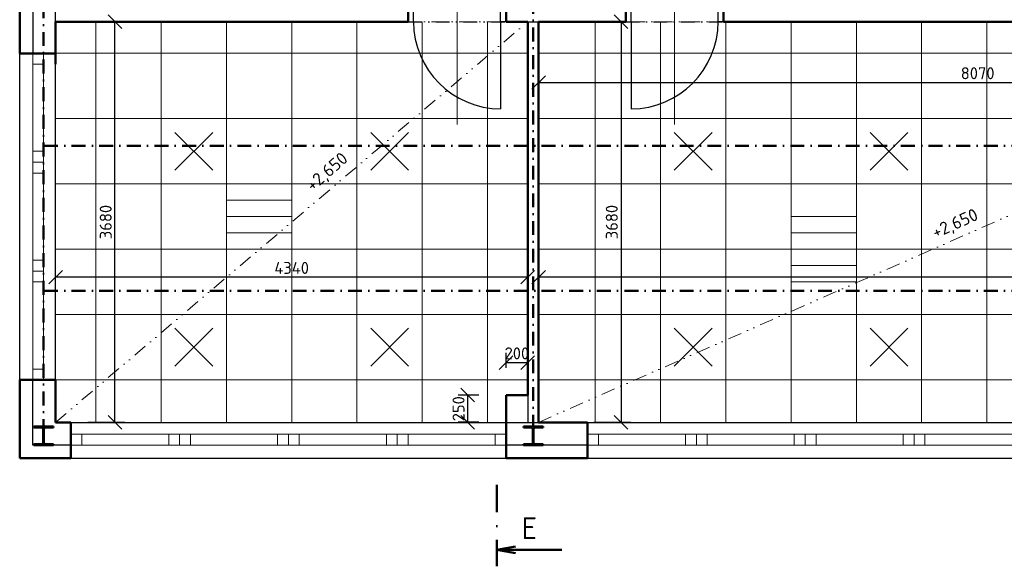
# Model space of a CAD drawing. Header units: millimetres. Extents: x -118752 to 407724, y -73278 to 155058.
# Tile 58 of 256: x 6492 to 15542, y 8120 to 13142. Entities that reach past the tile are written whole.
import ezdxf
from ezdxf.enums import TextEntityAlignment as Align

# ---------------------------------------------------------------- set-up
doc = ezdxf.new("R2010")
doc.units = ezdxf.units.MM
doc.header["$LTSCALE"] = 10
doc.linetypes.add('DASHDOT', pattern=[25.4, 12.7, -6.35, 0, -6.35])
doc.linetypes.add('DIVIDE', pattern=[31.75, 12.7, -6.35, 0, -6.35, 0, -6.35])
for name, color, linetype, lineweight in [('CKDVERE_', 7, 'Continuous', 25), ('CKDVERE_NADROVINOU', 1, 'DASHDOT', 18), ('CKDVERE_OSY', 1, 'Continuous', 18), ('CKDVERE_ZARUBNE_RAM', 5, 'Continuous', 25), ('CKKOTY', 3, 'Continuous', 25), ('CKOKNA', 1, 'Continuous', 18), ('CKPOPIS_POHLED', 3, 'Continuous', 25), ('CKREZY_OZNACENI', 4, 'DASHDOT', 50), ('CKSTENY_NADROVINOU', 7, 'DASHDOT', 25), ('CKSTENY_PODROVINOU', 7, 'Continuous', 25), ('CKSTENY_REZ', 6, 'Continuous', 50), ('CKTEXTY_MALE', 3, 'Continuous', 18), ('CSPROFILY_REZY', 4, 'Continuous', 50), ('podhledy', 7, 'Continuous', 20)]:
    doc.layers.add(name, color=color, linetype=linetype, lineweight=lineweight)
doc.styles.get("Standard").update_dxf_attribs({"font": 'isocpeur.ttf'})
doc.dimstyles.new('CADKON', dxfattribs={"dimscale": 50, "dimtxt": 2.2, "dimasz": 2.5, "dimexe": 1.8, "dimexo": 5, "dimgap": 0.6, "dimtad": 1, "dimrnd": 1, "dimtxsty": 'Standard', "dimblk1": 'OBLIQUE', "dimblk2": 'OBLIQUE', "dimsah": 1, "dimcen": 2.5, "dimadec": 1, "dimazin": 2, "dimtfac": 1, "dimtdec": 4, "dimtix": 1, "dimtmove": 2, "dimatfit": 3, "dimldrblk": 'OPEN30', "dimfxl": 5, "dimfxlon": 1, "dimtolj": 1, "dimarcsym": 0})

# ---------------------------------------------------------------- blocks, each defined once
blk = doc.blocks.new('CK_S_EXT_HEAHEA180')
for p, q in [((-90, 85.5), (90, 85.5)), ((-90, 85.5), (-90, 76)), ((-90, 76), (-18, 76)), ((-3, -61), (-3, 61)), ((3, -61), (3, 61)), ((90, 76), (18, 76)), ((90, 85.5), (90, 76)), ((-90, -85.5), (-90, -76)), ((-90, -76), (-18, -76)), ((-90, -85.5), (90, -85.5)), ((90, -76), (18, -76)), ((90, -85.5), (90, -76))]:
    blk.add_line(p, q)
for centre, start, end in [((-18, 61), 0, 90), ((18, 61), 90, 180), ((-18, -61), 270, 0), ((18, -61), 180, 270)]:
    blk.add_arc(centre, 15, start, end)
blk = doc.blocks.new('_OBLIQUE')
at = {"color": 0, "linetype": 'ByBlock'}
blk.add_line((-0.5, -0.5), (0.5, 0.5), dxfattribs=at)
blk = doc.blocks.new('*D9746')
at = {"layer": 'CKKOTY', "color": 0, "lineweight": -2}
for p, q in [((11262.1, 10526.2), (11262.1, 10866.2)), ((23102.1, 10526.2), (23102.1, 10866.2)), ((23102.1, 10776.2), (11262.1, 10776.2))]:
    blk.add_line(p, q, dxfattribs=at)
at = {"layer": 'Defpoints', "color": 0}
for p in [(11262.1, 10776.2), (11262.1, 9442.7), (23102.1, 9442.7)]:
    blk.add_point(p, dxfattribs=at)
at = {"layer": 'CKKOTY', "color": 0, "lineweight": -2, "xscale": 125, "yscale": 125, "zscale": 125, "rotation": 180}
blk.add_blockref('_OBLIQUE', (11262.1, 10776.2), dxfattribs=at)
at = {"layer": 'CKKOTY', "color": 0, "lineweight": -2, "xscale": 125, "yscale": 125, "zscale": 125}
blk.add_blockref('_OBLIQUE', (23102.1, 10776.2), dxfattribs=at)
at = {"layer": 'CKKOTY', "color": 0, "insert": (17478, 10871.5), "char_height": 110, "attachment_point": 5}
blk.add_mtext('\\A1;11840', dxfattribs=at)
blk = doc.blocks.new('_Open30')
at = {"color": 0, "lineweight": -2}
for p, q in [((-1, 0.268), (0, 0)), ((0, 0), (-1, -0.268)), ((0, 0), (-1, 0))]:
    blk.add_line(p, q, dxfattribs=at)
blk = doc.blocks.new('*D9748')
at = {"layer": 'CKKOTY', "color": 0, "lineweight": -2}
for p, q in [((6822.1, 10526.2), (6822.1, 10866.2)), ((11162.1, 10526.2), (11162.1, 10866.2)), ((11162.1, 10776.2), (6822.1, 10776.2))]:
    blk.add_line(p, q, dxfattribs=at)
at = {"layer": 'Defpoints', "color": 0}
for p in [(6822.1, 10776.2), (11162.1, 9692.7), (6822.1, 9442.7)]:
    blk.add_point(p, dxfattribs=at)
at = {"layer": 'CKKOTY', "color": 0, "lineweight": -2, "xscale": 125, "yscale": 125, "zscale": 125, "rotation": 180}
blk.add_blockref('_OBLIQUE', (6822.1, 10776.2), dxfattribs=at)
at = {"layer": 'CKKOTY', "color": 0, "lineweight": -2, "xscale": 125, "yscale": 125, "zscale": 125}
blk.add_blockref('_OBLIQUE', (11162.1, 10776.2), dxfattribs=at)
at = {"layer": 'CKKOTY', "color": 0, "insert": (8992.1, 10861.2), "char_height": 110, "attachment_point": 5}
blk.add_mtext('\\A1;4340', dxfattribs=at)
blk = doc.blocks.new('*D9749')
at = {"layer": 'CKKOTY', "color": 0, "lineweight": -2}
for p, q in [((7117.8, 13123.2), (7457.8, 13123.2)), ((7367.8, 9442.7), (7367.8, 13123.2)), ((7117.8, 9442.7), (7457.8, 9442.7))]:
    blk.add_line(p, q, dxfattribs=at)
at = {"layer": 'Defpoints', "color": 0}
for p in [(6822.1, 13123.2), (7367.8, 13123.2), (6822.1, 9442.7)]:
    blk.add_point(p, dxfattribs=at)
at = {"layer": 'CKKOTY', "color": 0, "lineweight": -2, "xscale": 125, "yscale": 125, "zscale": 125}
for p, rotation in [((7367.8, 13123.2), 90), ((7367.8, 9442.7), 270)]:
    blk.add_blockref('_OBLIQUE', p, dxfattribs=dict(at, rotation=rotation))
at = {"layer": 'CKKOTY', "color": 0, "insert": (7282.8, 11282.9), "char_height": 110, "attachment_point": 5, "rotation": 90}
blk.add_mtext('\\A1;3680', dxfattribs=at)
blk = doc.blocks.new('*D9767')
at = {"layer": 'CKKOTY', "color": 0, "lineweight": -2}
for p, q in [((11769.3, 13123.2), (12109.3, 13123.2)), ((12019.3, 13123.2), (12019.3, 9442.7)), ((11769.3, 9442.7), (12109.3, 9442.7))]:
    blk.add_line(p, q, dxfattribs=at)
at = {"layer": 'Defpoints', "color": 0}
for p in [(11162.1, 13123.2), (10962.1, 9442.7), (12019.3, 9442.7)]:
    blk.add_point(p, dxfattribs=at)
at = {"layer": 'CKKOTY', "color": 0, "lineweight": -2, "xscale": 125, "yscale": 125, "zscale": 125}
for p, rotation in [((12019.3, 13123.2), 90), ((12019.3, 9442.7), 270)]:
    blk.add_blockref('_OBLIQUE', p, dxfattribs=dict(at, rotation=rotation))
at = {"layer": 'CKKOTY', "color": 0, "insert": (11934.3, 11282.9), "char_height": 110, "attachment_point": 5, "rotation": 90}
blk.add_mtext('\\A1;3680', dxfattribs=at)
blk = doc.blocks.new('*D9768')
at = {"layer": 'CKKOTY', "color": 0, "lineweight": -2}
for p, q in [((10712.1, 9692.7), (10520.8, 9692.7)), ((10610.8, 9442.7), (10610.8, 9692.7)), ((10712.1, 9442.7), (10520.8, 9442.7))]:
    blk.add_line(p, q, dxfattribs=at)
at = {"layer": 'Defpoints', "color": 0}
for p in [(10610.8, 9692.7), (10962.1, 9692.7), (10962.1, 9442.7)]:
    blk.add_point(p, dxfattribs=at)
at = {"layer": 'CKKOTY', "color": 0, "lineweight": -2, "xscale": 125, "yscale": 125, "zscale": 125}
for p, rotation in [((10610.8, 9692.7), 270), ((10610.8, 9442.7), 90)]:
    blk.add_blockref('_OBLIQUE', p, dxfattribs=dict(at, rotation=rotation))
at = {"layer": 'CKKOTY', "color": 0, "insert": (10525.8, 9567.7), "char_height": 110, "attachment_point": 5, "rotation": 90}
blk.add_mtext('\\A1;250', dxfattribs=at)
blk = doc.blocks.new('*D9769')
at = {"layer": 'CKKOTY', "color": 0, "lineweight": -2}
for p, q in [((10962.1, 9942.7), (10962.1, 10081.4)), ((11162.1, 9942.7), (11162.1, 10081.4)), ((10962.1, 9991.4), (11162.1, 9991.4))]:
    blk.add_line(p, q, dxfattribs=at)
at = {"layer": 'Defpoints', "color": 0}
for p in [(11162.1, 9991.4), (10962.1, 9692.7), (11162.1, 9692.7)]:
    blk.add_point(p, dxfattribs=at)
at = {"layer": 'CKKOTY', "color": 0, "lineweight": -2, "xscale": 125, "yscale": 125, "zscale": 125}
blk.add_blockref('_OBLIQUE', (10962.1, 9991.4), dxfattribs=at)
at = {"layer": 'CKKOTY', "color": 0, "lineweight": -2, "xscale": 125, "yscale": 125, "zscale": 125, "rotation": 180}
blk.add_blockref('_OBLIQUE', (11162.1, 9991.4), dxfattribs=at)
at = {"layer": 'CKKOTY', "color": 0, "insert": (11062.1, 10076.4), "char_height": 110, "attachment_point": 5}
blk.add_mtext('\\A1;200', dxfattribs=at)
blk = doc.blocks.new('*D9789')
at = {"layer": 'CKKOTY', "color": 0, "lineweight": -2}
for p, q in [((11262.1, 12814.8), (11262.1, 12474.8)), ((19332.1, 12814.8), (19332.1, 12474.8)), ((11262.1, 12564.8), (19332.1, 12564.8))]:
    blk.add_line(p, q, dxfattribs=at)
at = {"layer": 'Defpoints', "color": 0}
for p in [(11262.1, 13123.2), (19332.1, 13123.2), (19332.1, 12564.8)]:
    blk.add_point(p, dxfattribs=at)
at = {"layer": 'CKKOTY', "color": 0, "lineweight": -2, "xscale": 125, "yscale": 125, "zscale": 125, "rotation": 180}
blk.add_blockref('_OBLIQUE', (11262.1, 12564.8), dxfattribs=at)
at = {"layer": 'CKKOTY', "color": 0, "lineweight": -2, "xscale": 125, "yscale": 125, "zscale": 125}
blk.add_blockref('_OBLIQUE', (19332.1, 12564.8), dxfattribs=at)
at = {"layer": 'CKKOTY', "color": 0, "insert": (15297.1, 12649.8), "char_height": 110, "attachment_point": 5}
blk.add_mtext('\\A1;8070', dxfattribs=at)

msp = doc.modelspace()

# ---------------------------------------------------------------- linework, layer by layer
at = {"layer": 'CKDVERE_'}
for p, q in [((10912.123, 13123.166), (10912.123, 12323.166)), ((12112.123, 13123.166), (12112.123, 12323.166))]:
    msp.add_line(p, q, dxfattribs=at)
for centre, start, end in [((10912.123, 13123.166), 180, 270), ((12112.123, 13123.166), 270, 0)]:
    msp.add_arc(centre, 800, start, end, dxfattribs=at)
at = {"layer": 'CKDVERE_NADROVINOU'}
for p, q in [((10912.123, 13123.166), (10112.123, 13123.166)), ((12112.123, 13123.166), (12912.123, 13123.166))]:
    msp.add_line(p, q, dxfattribs=at)
at = {"layer": 'CKDVERE_OSY'}
for p, q in [((10512.123, 13478.166), (10512.123, 12178.166)), ((12512.123, 12178.166), (12512.123, 13478.166))]:
    msp.add_line(p, q, dxfattribs=at)
at = {"layer": 'CKDVERE_ZARUBNE_RAM'}
for p, q in [((10062.123, 13223.166), (10062.123, 13123.166)), ((10112.123, 13123.166), (10112.123, 13223.166)), ((10912.123, 13123.166), (10912.123, 13223.166)), ((10962.123, 13223.166), (10962.123, 13123.166)), ((12062.123, 13223.166), (12062.123, 13123.166)), ((12112.123, 13123.166), (12112.123, 13223.166)), ((12912.123, 13123.166), (12912.123, 13223.166)), ((12962.123, 13223.166), (12962.123, 13123.166)), ((10062.123, 13123.166), (10112.123, 13123.166)), ((10962.123, 13123.166), (10912.123, 13123.166)), ((12062.123, 13123.166), (12112.123, 13123.166)), ((12962.123, 13123.166), (12912.123, 13123.166))]:
    msp.add_line(p, q, dxfattribs=at)
at = {"layer": 'CKOKNA'}
for p, q in [((6612.123, 12732.666), (6612.123, 12832.666)), ((6612.123, 12832.666), (6712.123, 12832.666)), ((6712.123, 12732.666), (6712.123, 12832.666)), ((6612.123, 11932.666), (6612.123, 12732.666)), ((6612.123, 12732.666), (6712.123, 12732.666)), ((6712.123, 11932.666), (6712.123, 12732.666)), ((6612.123, 11932.666), (6712.123, 11932.666)), ((6612.123, 11932.666), (6612.123, 11832.666)), ((6712.123, 11932.666), (6712.123, 11832.666)), ((6612.123, 11832.666), (6712.123, 11832.666)), ((6612.123, 11832.666), (6612.123, 11732.666)), ((6712.123, 11832.666), (6712.123, 11732.666)), ((6612.123, 10932.666), (6612.123, 11732.666)), ((6612.123, 11732.666), (6712.123, 11732.666)), ((6712.123, 10932.666), (6712.123, 11732.666)), ((6612.123, 10932.666), (6612.123, 10832.666)), ((6612.123, 10932.666), (6712.123, 10932.666)), ((6712.123, 10932.666), (6712.123, 10832.666)), ((6612.123, 10832.666), (6712.123, 10832.666)), ((6612.123, 10832.666), (6612.123, 10732.666)), ((6712.123, 10832.666), (6712.123, 10732.666)), ((6612.123, 9932.666), (6612.123, 10732.666)), ((6612.123, 10732.666), (6712.123, 10732.666)), ((6712.123, 9932.666), (6712.123, 10732.666)), ((6612.123, 9932.666), (6712.123, 9932.666)), ((6612.123, 9932.666), (6612.123, 9832.666)), ((6712.123, 9932.666), (6712.123, 9832.666)), ((6612.123, 9832.666), (6712.123, 9832.666)), ((7062.123, 9332.666), (6962.123, 9332.666)), ((6962.123, 9232.666), (6962.123, 9332.666)), ((7062.123, 9332.666), (7862.123, 9332.666)), ((7062.123, 9232.666), (7062.123, 9332.666)), ((7962.123, 9332.666), (7862.123, 9332.666)), ((7862.123, 9232.666), (7862.123, 9332.666)), ((7962.123, 9232.666), (7962.123, 9332.666)), ((8062.123, 9332.666), (7962.123, 9332.666)), ((8062.123, 9332.666), (8862.123, 9332.666)), ((8062.123, 9232.666), (8062.123, 9332.666)), ((8962.123, 9332.666), (8862.123, 9332.666)), ((8862.123, 9232.666), (8862.123, 9332.666)), ((8962.123, 9232.666), (8962.123, 9332.666)), ((9062.123, 9332.666), (8962.123, 9332.666)), ((9062.123, 9332.666), (9862.123, 9332.666)), ((9062.123, 9232.666), (9062.123, 9332.666)), ((9962.123, 9332.666), (9862.123, 9332.666)), ((9862.123, 9232.666), (9862.123, 9332.666)), ((9962.123, 9232.666), (9962.123, 9332.666)), ((10062.123, 9332.666), (9962.123, 9332.666)), ((10062.123, 9332.666), (10862.123, 9332.666)), ((10062.123, 9232.666), (10062.123, 9332.666)), ((10862.123, 9332.666), (10962.123, 9332.666)), ((10862.123, 9232.666), (10862.123, 9332.666)), ((10962.123, 9232.666), (10962.123, 9332.666)), ((11812.123, 9332.666), (11712.123, 9332.666)), ((11712.123, 9232.666), (11712.123, 9332.666)), ((11812.123, 9332.666), (12612.123, 9332.666)), ((11812.123, 9232.666), (11812.123, 9332.666)), ((12712.123, 9332.666), (12612.123, 9332.666)), ((12612.123, 9232.666), (12612.123, 9332.666)), ((12712.123, 9232.666), (12712.123, 9332.666)), ((12812.123, 9332.666), (12712.123, 9332.666)), ((12812.123, 9332.666), (13612.123, 9332.666)), ((12812.123, 9232.666), (12812.123, 9332.666)), ((13712.123, 9332.666), (13612.123, 9332.666)), ((13612.123, 9232.666), (13612.123, 9332.666)), ((13712.123, 9232.666), (13712.123, 9332.666)), ((13812.123, 9332.666), (13712.123, 9332.666)), ((13812.123, 9332.666), (14612.123, 9332.666)), ((13812.123, 9232.666), (13812.123, 9332.666)), ((14712.123, 9332.666), (14612.123, 9332.666)), ((14612.123, 9232.666), (14612.123, 9332.666)), ((14712.123, 9232.666), (14712.123, 9332.666)), ((14812.123, 9332.666), (14712.123, 9332.666)), ((14812.123, 9332.666), (15612.123, 9332.666)), ((14812.123, 9232.666), (14812.123, 9332.666)), ((7062.123, 9232.666), (6962.123, 9232.666)), ((7062.123, 9232.666), (7862.123, 9232.666)), ((7962.123, 9232.666), (7862.123, 9232.666)), ((8062.123, 9232.666), (7962.123, 9232.666)), ((8062.123, 9232.666), (8862.123, 9232.666)), ((8962.123, 9232.666), (8862.123, 9232.666)), ((9062.123, 9232.666), (8962.123, 9232.666)), ((9062.123, 9232.666), (9862.123, 9232.666)), ((9962.123, 9232.666), (9862.123, 9232.666)), ((10062.123, 9232.666), (9962.123, 9232.666)), ((10062.123, 9232.666), (10862.123, 9232.666)), ((10862.123, 9232.666), (10962.123, 9232.666)), ((11812.123, 9232.666), (11712.123, 9232.666)), ((11812.123, 9232.666), (12612.123, 9232.666)), ((12712.123, 9232.666), (12612.123, 9232.666)), ((12812.123, 9232.666), (12712.123, 9232.666)), ((12812.123, 9232.666), (13612.123, 9232.666)), ((13712.123, 9232.666), (13612.123, 9232.666)), ((13812.123, 9232.666), (13712.123, 9232.666)), ((13812.123, 9232.666), (14612.123, 9232.666)), ((14712.123, 9232.666), (14612.123, 9232.666)), ((14812.123, 9232.666), (14712.123, 9232.666)), ((14812.123, 9232.666), (15612.123, 9232.666))]:
    msp.add_line(p, q, dxfattribs=at)
at = {"layer": 'CKREZY_OZNACENI', "ltscale": 2}
msp.add_line((10876.44, 8869.963), (10876.44, 8119.963), dxfattribs=at)
at = {"layer": 'CKREZY_OZNACENI', "linetype": 'Continuous'}
for q in [(11048.782, 8300.351), (11476.44, 8269.963), (11048.782, 8239.574)]:
    msp.add_line((10876.44, 8269.963), q, dxfattribs=at)
at = {"layer": 'CKSTENY_NADROVINOU'}
for p, q in [((10062.123, 13123.166), (10962.123, 13123.166)), ((12062.123, 13123.166), (12962.123, 13123.166))]:
    msp.add_line(p, q, dxfattribs=at)
at = {"layer": 'CKSTENY_PODROVINOU'}
for p, q in [((6612.123, 14818.166), (6612.123, 12832.666)), ((6822.123, 13123.166), (6822.123, 13223.166)), ((6492.123, 9832.666), (6492.123, 12832.666)), ((6612.123, 12832.666), (6492.123, 12832.666)), ((6822.123, 9832.666), (6822.123, 12832.666)), ((6612.123, 9832.666), (6492.123, 9832.666)), ((6612.123, 9232.666), (6612.123, 9832.666)), ((11162.123, 9692.666), (11162.123, 9442.666)), ((6962.123, 9442.666), (10962.123, 9442.666)), ((10962.123, 9442.666), (11162.123, 9442.666)), ((11162.123, 9442.666), (11262.123, 9442.666)), ((11712.123, 9442.666), (16712.123, 9442.666)), ((6962.123, 9232.666), (6612.123, 9232.666)), ((6962.123, 9232.666), (6962.123, 9112.666)), ((11712.123, 9232.666), (10962.123, 9232.666)), ((10962.123, 9232.666), (10962.123, 9112.666)), ((11712.123, 9232.666), (11712.123, 9112.666)), ((6962.123, 9112.666), (10962.123, 9112.666)), ((11712.123, 9112.666), (16712.123, 9112.666))]:
    msp.add_line(p, q, dxfattribs=at)
at = {"layer": 'CKSTENY_PODROVINOU', "color": 0, "linetype": 'Continuous'}
msp.add_line((11162.123, 13123.166), (11262.123, 13123.166), dxfattribs=at)
at = {"layer": 'CKSTENY_REZ'}
for p, q in [((6492.123, 14818.166), (6492.123, 12832.666)), ((10062.123, 13223.166), (10062.123, 13123.166)), ((10962.123, 13223.166), (10962.123, 13123.166)), ((12062.123, 13223.166), (12062.123, 13123.166)), ((12962.123, 13223.166), (12962.123, 13123.166)), ((6822.123, 13123.166), (6822.123, 12732.666)), ((6822.123, 13123.166), (10062.123, 13123.166)), ((10962.123, 13123.166), (11162.123, 13123.166)), ((11162.123, 13123.166), (11162.123, 9692.666)), ((11262.123, 13123.166), (11262.123, 9442.666)), ((11262.123, 13123.166), (12062.123, 13123.166)), ((12962.123, 13123.166), (19332.123, 13123.166)), ((6492.123, 12832.666), (6822.123, 12832.666)), ((6492.123, 9832.666), (6822.123, 9832.666)), ((6492.123, 9832.666), (6492.123, 9112.666)), ((6822.123, 9832.666), (6822.123, 9442.666)), ((10962.123, 9442.666), (10962.123, 9692.666)), ((10962.123, 9692.666), (11162.123, 9692.666)), ((6962.123, 9442.666), (6822.123, 9442.666)), ((6962.123, 9112.666), (6962.123, 9442.666)), ((10962.123, 9112.666), (10962.123, 9442.666)), ((11712.123, 9442.666), (11262.123, 9442.666)), ((11712.123, 9112.666), (11712.123, 9442.666)), ((6962.123, 9112.666), (6492.123, 9112.666)), ((11712.123, 9112.666), (10962.123, 9112.666))]:
    msp.add_line(p, q, dxfattribs=at)
at = {"layer": 'CSPROFILY_REZY', "linetype": 'DASHDOT'}
for p, q in [((11212.123, 19168.166), (11212.123, 9403.666)), ((6712.123, 18873.166), (6712.123, 9403.666)), ((6715.373, 11983.166), (23212.123, 11983.166)), ((6715.373, 10650.166), (23212.123, 10650.166))]:
    msp.add_line(p, q, dxfattribs=at)
at = {"layer": 'podhledy', "linetype": 'DIVIDE'}
for p, q in [((11262.123, 9442.666), (23102.123, 14643.166)), ((6822.123, 9442.666), (11162.123, 13123.166))]:
    msp.add_line(p, q, dxfattribs=at)
at = {"layer": 'podhledy'}
for p, q in [((7192.123, 9442.666), (7192.123, 13123.166)), ((7792.123, 9442.666), (7792.123, 13123.166)), ((8392.123, 9442.666), (8392.123, 13123.166)), ((8992.123, 9442.666), (8992.123, 13123.166)), ((9592.123, 9442.666), (9592.123, 13123.166)), ((10192.123, 9442.666), (10192.123, 13123.166)), ((10792.123, 9442.666), (10792.123, 13123.166)), ((11782.123, 9442.666), (11782.123, 13123.166)), ((12382.123, 9442.666), (12382.123, 13123.166)), ((12982.123, 9442.666), (12982.123, 13123.166)), ((13582.123, 9442.666), (13582.123, 13123.166)), ((14182.123, 9442.666), (14182.123, 13123.166)), ((14782.123, 9442.666), (14782.123, 13123.166)), ((15382.123, 9442.666), (15382.123, 13123.166)), ((11162.123, 12832.916), (6822.123, 12832.916)), ((11262.123, 12832.916), (23102.123, 12832.916)), ((11162.123, 12232.916), (6822.123, 12232.916)), ((11262.123, 12232.916), (23102.123, 12232.916)), ((7918.074, 12106.965), (8266.171, 11758.867)), ((7918.074, 11758.867), (8266.171, 12106.965)), ((9718.074, 12106.965), (10066.171, 11758.867)), ((9718.074, 11758.867), (10066.171, 12106.965)), ((12508.074, 12106.965), (12856.171, 11758.867)), ((12508.074, 11758.867), (12856.171, 12106.965)), ((14308.074, 12106.965), (14656.171, 11758.867)), ((14308.074, 11758.867), (14656.171, 12106.965)), ((11162.123, 11632.916), (6822.123, 11632.916)), ((11262.123, 11632.916), (23102.123, 11632.916)), ((8392.123, 11482.916), (8992.123, 11482.916)), ((8392.123, 11332.916), (8992.123, 11332.916)), ((8392.123, 11182.916), (8992.123, 11182.916)), ((13582.123, 11182.916), (14182.123, 11182.916)), ((11162.123, 11032.916), (6822.123, 11032.916)), ((11262.123, 11032.916), (23102.123, 11032.916)), ((13582.123, 11032.916), (14182.123, 11032.916)), ((13582.123, 10882.916), (14182.123, 10882.916)), ((11162.123, 10432.916), (6822.123, 10432.916)), ((11262.123, 10432.916), (23102.123, 10432.916)), ((7918.074, 10306.965), (8266.171, 9958.867)), ((7918.074, 9958.867), (8266.171, 10306.965)), ((9718.074, 10306.965), (10066.171, 9958.867)), ((9718.074, 9958.867), (10066.171, 10306.965)), ((12508.074, 10306.965), (12856.171, 9958.867)), ((12508.074, 9958.867), (12856.171, 10306.965)), ((14308.074, 10306.965), (14656.171, 9958.867)), ((14308.074, 9958.867), (14656.171, 10306.965)), ((11162.123, 9832.916), (6822.123, 9832.916)), ((11262.123, 9832.916), (23102.123, 9832.916))]:
    msp.add_line(p, q, dxfattribs=at)
for points in [[(8392.123, 11632.916), (8992.123, 11632.916), (8992.123, 11032.916), (8392.123, 11032.916)], [(13582.123, 11332.916), (14182.123, 11332.916), (14182.123, 10732.916), (13582.123, 10732.916)]]:
    msp.add_lwpolyline(points, close=True, dxfattribs=at)

# ---------------------------------------------------------------- block references
at = {"layer": 'CSPROFILY_REZY'}
for p in [(6712.123, 9318.166), (11212.123, 9318.166)]:
    msp.add_blockref('CK_S_EXT_HEAHEA180', p, dxfattribs=at)

# ---------------------------------------------------------------- texts
at = {"layer": 'CKPOPIS_POHLED'}
msp.add_text('E', height=200, dxfattribs=at).set_placement((11176.44, 8469.963), align=Align.MIDDLE_CENTER)
at = {"layer": 'CKTEXTY_MALE'}
for rotation, p in [(41, (9185.375, 11558.974)), (24, (14908.95, 11129.304))]:
    msp.add_text('+2,650', height=115, rotation=rotation, dxfattribs=at).set_placement(p)

# ---------------------------------------------------------------- dimensions: what is measured, and where the dimension line sits
at = {"layer": 'CKKOTY'}
for base, p1, p2, picture, middle in [((7367.79, 13123.166), (6822.123, 9442.666), (6822.123, 13123.166), '*D9749', (7282.79, 11282.916)), ((12019.256, 9442.666), (11162.123, 13123.166), (10962.123, 9442.666), '*D9767', (11934.256, 11282.916)), ((10610.798, 9692.666), (10962.123, 9442.666), (10962.123, 9692.666), '*D9768', (10525.798, 9567.666))]:
    dim = msp.add_linear_dim(base=base, p1=p1, p2=p2, angle=90, dimstyle='CADKON', dxfattribs=at)
    dim.commit()
    dim.dimension.update_dxf_attribs({"geometry": picture, "text_midpoint": middle})
for base, p1, p2, picture, middle in [((19332.123, 12564.777), (11262.123, 13123.166), (19332.123, 13123.166), '*D9789', (15297.123, 12649.777)), ((11162.123, 9991.45), (10962.123, 9692.666), (11162.123, 9692.666), '*D9769', (11062.123, 10076.45))]:
    dim = msp.add_linear_dim(base=base, p1=p1, p2=p2, dimstyle='CADKON', dxfattribs=at)
    dim.commit()
    dim.dimension.update_dxf_attribs({"geometry": picture, "text_midpoint": middle})
dim = msp.add_linear_dim(base=(6822.123, 10776.202), p1=(11162.123, 9692.666), p2=(6822.123, 9442.666), dimstyle='CADKON', override={"dimtmove": 2}, dxfattribs=at)
dim.commit()
dim.dimension.update_dxf_attribs({"geometry": '*D9748', "text_midpoint": (8992.123, 10861.202)})
dim = msp.add_linear_dim(base=(11262.123, 10776.202), p1=(23102.123, 9442.666), p2=(11262.123, 9442.666), dimstyle='CADKON', dxfattribs=at)
dim.commit()
dim.dimension.update_dxf_attribs({"geometry": '*D9746', "text_midpoint": (17477.978, 10871.543), "dimtype": 160})

doc.saveas('drawing.dxf')
